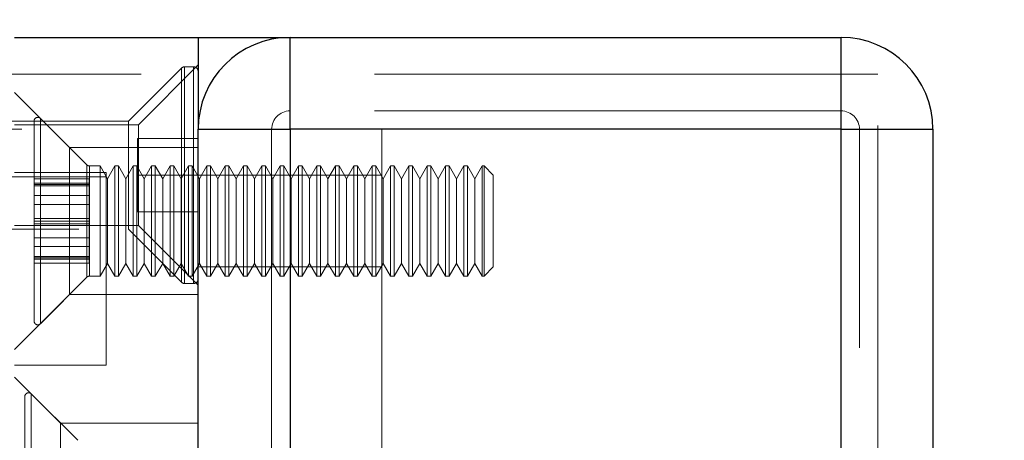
# Model space of a CAD drawing. Header units: millimetres. Extents: x 8 to 290, y 2 to 202.
# Tile 121 of 189: x 139.01 to 141.69, y 174.79 to 175.93. Entities that reach past the tile are written whole.
import ezdxf

# ---------------------------------------------------------------- set-up
doc = ezdxf.new("R2010")
doc.units = ezdxf.units.MM
doc.linetypes.add('HIDDEN', pattern=[1.905, 1.27, -0.635])
doc.styles.add('SLDTEXTSTYLE2', font='TXT', dxfattribs={"width": 0.605})
doc.dimstyles.new('SLDDIMSTYLE0', dxfattribs={"dimtxt": 2.568319, "dimasz": 3, "dimexe": 0, "dimexo": 0.0625, "dimgap": 0.64208, "dimtad": 1, "dimlfac": 20, "dimrnd": 1e-09, "dimzin": 12, "dimdsep": 46, "dimtxsty": 'SLDTEXTSTYLE2', "dimsah": 1, "dimcen": 0.09, "dimadec": 0, "dimazin": 3, "dimtfac": 1, "dimtmove": 0, "dimatfit": 0, "dimfxl": 1, "dimfrac": 2, "dimtolj": 1, "dimtzin": 12, "dimarcsym": 0})
doc.dimstyles.new('SLDDIMSTYLE1', dxfattribs={"dimtxt": 3.595646, "dimasz": 3, "dimexe": 0, "dimexo": 0.0625, "dimgap": 0.898912, "dimtad": 1, "dimlfac": 20, "dimrnd": 1e-09, "dimzin": 12, "dimdsep": 46, "dimtxsty": 'SLDTEXTSTYLE2', "dimsah": 1, "dimcen": 0.09, "dimadec": 0, "dimazin": 3, "dimtfac": 1, "dimtofl": 0, "dimtmove": 0, "dimatfit": 3, "dimfxl": 1, "dimfrac": 2, "dimtolj": 1, "dimtzin": 12, "dimarcsym": 0})
doc.dimstyles.new('SLDDIMSTYLE2', dxfattribs={"dimtxt": 2.568319, "dimasz": 3, "dimexe": 0, "dimexo": 0.0625, "dimgap": 0.64208, "dimtad": 1, "dimlfac": 20, "dimrnd": 1e-09, "dimzin": 12, "dimdsep": 46, "dimtxsty": 'SLDTEXTSTYLE2', "dimsah": 1, "dimcen": 0.09, "dimadec": 0, "dimazin": 3, "dimtfac": 1, "dimtofl": 0, "dimtmove": 0, "dimatfit": 3, "dimfxl": 1, "dimfrac": 2, "dimtolj": 1, "dimtzin": 12, "dimarcsym": 0})

# ---------------------------------------------------------------- blocks, each defined once
blk = doc.blocks.new('_D')
at = {"color": 7, "linetype": 'Continuous', "lineweight": 0}
for p, q in [((147.6323, 177.0108), (147.6323, 182.5968)), ((142.5417, 177.0108), (148.6323, 177.0108)), ((147.6323, 177.0108), (147.6323, 176.0108)), ((142.5417, 176.0108), (148.6323, 176.0108)), ((147.6323, 176.0108), (147.6323, 176.0008))]:
    blk.add_line(p, q, dxfattribs=at)
at = {"color": 7, "linetype": 'Continuous', "lineweight": 18}
for points in [[(147.6323, 177.0108), (148.3823, 180.0108), (146.8823, 180.0108)], [(147.6323, 176.0108), (146.8823, 173.0108), (148.3823, 173.0108)]]:
    blk.add_solid(points, dxfattribs=at)
at = {"color": 7, "linetype": 'Continuous', "lineweight": 18, "insert": (144.2216, 178.6771), "char_height": 2.64583, "attachment_point": 1, "rotation": 90, "style": 'SLDTEXTSTYLE2'}
blk.add_mtext('20', dxfattribs=at)
blk = doc.blocks.new('_D_1')
at = {"color": 7, "linetype": 'Continuous', "lineweight": 0}
for p, q in [((142.5417, 177.0108), (152.6417, 177.0108)), ((151.6417, 177.0108), (151.6417, 139.8358)), ((142.3667, 139.8358), (152.6417, 139.8358))]:
    blk.add_line(p, q, dxfattribs=at)
at = {"color": 7, "linetype": 'Continuous', "lineweight": 18}
for points in [[(151.6417, 177.0108), (150.8917, 174.0108), (152.3917, 174.0108)], [(151.6417, 139.8358), (152.3917, 142.8358), (150.8917, 142.8358)]]:
    blk.add_solid(points, dxfattribs=at)
at = {"color": 7, "linetype": 'Continuous', "lineweight": 18, "insert": (146.8668, 150.8778), "char_height": 3.70417, "attachment_point": 1, "rotation": 90, "style": 'SLDTEXTSTYLE2'}
blk.add_mtext('743,50', dxfattribs=at)
blk = doc.blocks.new('_D_3')
at = {"color": 7, "linetype": 'Continuous', "lineweight": 0}
blk.add_line((33.8917, 159.5789), (139.4917, 159.5789), dxfattribs=at)
at = {"color": 7, "linetype": 'Continuous', "lineweight": 18}
for points in [[(33.8917, 159.5789), (36.8917, 158.8289), (36.8917, 160.3289)], [(139.4917, 159.5789), (136.4917, 160.3289), (136.4917, 158.8289)]]:
    blk.add_solid(points, dxfattribs=at)
at = {"color": 7, "linetype": 'Continuous', "lineweight": 18, "insert": (82.772, 162.9896), "char_height": 2.64583, "attachment_point": 1, "style": 'SLDTEXTSTYLE2'}
blk.add_mtext('2112', dxfattribs=at)

msp = doc.modelspace()

# ---------------------------------------------------------------- linework, layer by layer
at = {"color": 7, "linetype": 'Continuous', "lineweight": 25}
for p, q in [((138.99172, 175.88584), (139.49172, 175.88584)), ((139.49172, 175.88584), (139.74172, 175.88584)), ((139.49172, 175.88584), (139.49172, 175.63584)), ((139.74172, 175.63584), (139.74172, 175.88584)), ((139.74172, 175.88584), (141.24172, 175.88584)), ((141.24172, 175.63584), (141.24172, 175.88584)), ((139.49172, 175.63584), (139.74172, 175.63584)), ((139.49172, 173.13584), (139.49172, 175.63584)), ((139.74172, 175.63584), (139.74172, 172.88584)), ((141.24172, 175.63584), (139.74172, 175.63584)), ((141.24172, 172.88584), (141.24172, 175.63584)), ((141.24172, 175.63584), (141.49172, 175.63584)), ((141.49172, 175.63584), (141.49172, 173.13584))]:
    msp.add_line(p, q, dxfattribs=at)
at = {"color": 7, "linetype": 'HIDDEN', "lineweight": 18}
for p, q in [((141.24172, 175.88584), (141.24172, 175.63584)), ((139.44606, 175.80218), (139.30172, 175.65784)), ((139.49172, 175.81084), (139.32922, 175.64834)), ((139.44606, 175.22007), (139.44606, 175.8016)), ((139.44606, 175.8016), (139.44606, 175.22007)), ((139.47922, 175.80584), (139.4549, 175.80584)), ((139.4549, 175.21642), (139.4549, 175.80525)), ((139.4549, 175.80525), (139.4549, 175.21642)), ((139.47922, 175.21642), (139.47922, 175.80525)), ((139.47922, 175.80525), (139.47922, 175.21642)), ((141.24172, 175.78584), (138.94172, 175.78584)), ((141.24172, 140.08584), (141.24172, 175.78584)), ((141.34172, 175.78584), (141.24172, 175.78584)), ((141.34172, 140.08584), (141.34172, 175.78584)), ((139.14172, 175.58584), (138.99172, 175.73584)), ((141.24172, 175.68584), (139.74172, 175.68584)), ((141.24172, 173.08584), (141.24172, 175.68584)), ((139.30172, 175.65784), (135.99172, 175.65784)), ((139.04508, 175.11334), (139.04508, 175.65834)), ((139.18879, 175.53877), (139.06215, 175.66541)), ((139.06215, 175.10797), (139.06215, 175.66538)), ((139.06215, 175.10783), (139.06215, 175.66535)), ((139.06215, 175.10673), (139.06215, 175.66476)), ((139.06215, 175.10627), (139.06215, 175.6632)), ((139.30172, 175.51084), (139.30172, 175.65784)), ((137.74172, 175.63584), (139.69172, 175.63584)), ((139.32922, 175.64834), (138.99172, 175.64834)), ((139.32922, 175.64834), (139.32922, 175.37334)), ((139.69172, 175.63584), (139.69172, 173.13584)), ((139.69172, 175.63584), (139.99172, 175.63584)), ((139.99172, 175.63584), (139.99172, 173.13584)), ((139.99172, 175.63584), (141.24172, 175.63584)), ((141.24172, 175.63584), (141.49172, 175.63584)), ((141.24172, 140.08584), (141.24172, 175.63584)), ((141.29172, 173.13584), (141.29172, 175.63584)), ((139.32672, 175.51084), (139.32672, 175.61084)), ((139.49172, 175.61084), (139.32672, 175.61084)), ((139.14172, 175.38584), (139.14172, 175.58584)), ((139.49172, 175.58584), (139.14172, 175.58584)), ((139.18879, 175.23291), (139.18879, 175.53877)), ((139.18879, 175.23314), (139.18879, 175.53854)), ((139.18879, 175.23313), (139.18879, 175.53854)), ((139.18879, 175.23322), (139.18879, 175.53845)), ((139.19586, 175.23584), (139.19586, 175.53584)), ((139.22508, 175.53584), (139.19586, 175.53584)), ((139.19586, 175.23606), (139.19586, 175.53562)), ((139.19586, 175.23606), (139.19586, 175.53561)), ((139.19586, 175.23614), (139.19586, 175.53553)), ((139.22508, 175.23584), (139.22508, 175.53584)), ((139.24508, 175.5012), (139.22508, 175.53584)), ((139.26508, 175.53584), (139.24508, 175.5012)), ((139.26508, 175.23584), (139.26508, 175.53584)), ((139.27508, 175.53584), (139.26508, 175.53584)), ((139.27508, 175.23584), (139.27508, 175.53584)), ((139.29508, 175.5012), (139.27508, 175.53584)), ((139.31508, 175.53584), (139.29508, 175.5012)), ((139.31508, 175.23584), (139.31508, 175.53584)), ((139.32508, 175.53584), (139.31508, 175.53584)), ((139.32508, 175.23584), (139.32508, 175.53584)), ((139.34508, 175.5012), (139.32508, 175.53584)), ((139.36508, 175.53584), (139.34508, 175.5012)), ((139.36508, 175.23584), (139.36508, 175.53584)), ((139.37508, 175.53584), (139.36508, 175.53584)), ((139.37508, 175.23584), (139.37508, 175.53584)), ((139.39508, 175.5012), (139.37508, 175.53584)), ((139.41508, 175.53584), (139.39508, 175.5012)), ((139.41508, 175.23584), (139.41508, 175.53584)), ((139.42508, 175.53584), (139.41508, 175.53584)), ((139.42508, 175.23584), (139.42508, 175.53584)), ((139.44508, 175.5012), (139.42508, 175.53584)), ((139.46508, 175.53584), (139.44508, 175.5012)), ((139.46508, 175.23584), (139.46508, 175.53584)), ((139.47508, 175.53584), (139.46508, 175.53584)), ((139.47508, 175.23584), (139.47508, 175.53584)), ((139.49508, 175.5012), (139.47508, 175.53584)), ((139.51508, 175.53584), (139.49508, 175.5012)), ((139.51508, 175.23584), (139.51508, 175.53584)), ((139.52508, 175.53584), (139.51508, 175.53584)), ((139.52508, 175.23584), (139.52508, 175.53584)), ((139.54508, 175.5012), (139.52508, 175.53584)), ((139.56508, 175.53584), (139.54508, 175.5012)), ((139.56508, 175.23584), (139.56508, 175.53584)), ((139.57508, 175.53584), (139.56508, 175.53584)), ((139.57508, 175.23584), (139.57508, 175.53584)), ((139.59508, 175.5012), (139.57508, 175.53584)), ((139.61508, 175.53584), (139.59508, 175.5012)), ((139.61508, 175.23584), (139.61508, 175.53584)), ((139.62508, 175.53584), (139.61508, 175.53584)), ((139.62508, 175.23584), (139.62508, 175.53584)), ((139.64508, 175.5012), (139.62508, 175.53584)), ((139.66508, 175.53584), (139.64508, 175.5012)), ((139.66508, 175.23584), (139.66508, 175.53584)), ((139.67508, 175.53584), (139.66508, 175.53584)), ((139.67508, 175.23584), (139.67508, 175.53584)), ((139.69508, 175.5012), (139.67508, 175.53584)), ((139.71508, 175.53584), (139.69508, 175.5012)), ((139.71508, 175.23584), (139.71508, 175.53584)), ((139.72508, 175.53584), (139.71508, 175.53584)), ((139.72508, 175.23584), (139.72508, 175.53584)), ((139.74508, 175.5012), (139.72508, 175.53584)), ((139.76508, 175.53584), (139.74508, 175.5012)), ((139.76508, 175.23584), (139.76508, 175.53584)), ((139.77508, 175.53584), (139.76508, 175.53584)), ((139.77508, 175.23584), (139.77508, 175.53584)), ((139.79508, 175.5012), (139.77508, 175.53584)), ((139.81508, 175.53584), (139.79508, 175.5012)), ((139.81508, 175.23584), (139.81508, 175.53584)), ((139.82508, 175.53584), (139.81508, 175.53584)), ((139.82508, 175.23584), (139.82508, 175.53584)), ((139.84508, 175.5012), (139.82508, 175.53584)), ((139.86508, 175.53584), (139.84508, 175.5012)), ((139.86508, 175.23584), (139.86508, 175.53584)), ((139.87508, 175.53584), (139.86508, 175.53584)), ((139.87508, 175.23584), (139.87508, 175.53584)), ((139.89508, 175.5012), (139.87508, 175.53584)), ((139.91508, 175.53584), (139.89508, 175.5012)), ((139.91508, 175.23584), (139.91508, 175.53584)), ((139.92508, 175.53584), (139.91508, 175.53584)), ((139.92508, 175.23584), (139.92508, 175.53584)), ((139.94508, 175.5012), (139.92508, 175.53584)), ((139.96508, 175.53584), (139.94508, 175.5012)), ((139.96508, 175.23584), (139.96508, 175.53584)), ((139.97508, 175.53584), (139.96508, 175.53584)), ((139.97508, 175.23584), (139.97508, 175.53584)), ((139.99508, 175.5012), (139.97508, 175.53584)), ((140.01508, 175.53584), (139.99508, 175.5012)), ((140.01508, 175.23584), (140.01508, 175.53584)), ((140.02508, 175.53584), (140.01508, 175.53584)), ((140.02508, 175.23584), (140.02508, 175.53584)), ((140.04508, 175.5012), (140.02508, 175.53584)), ((140.06508, 175.53584), (140.04508, 175.5012)), ((140.06508, 175.23584), (140.06508, 175.53584)), ((140.07508, 175.53584), (140.06508, 175.53584)), ((140.07508, 175.23584), (140.07508, 175.53584)), ((140.09508, 175.5012), (140.07508, 175.53584)), ((140.11508, 175.53584), (140.09508, 175.5012)), ((140.11508, 175.23584), (140.11508, 175.53584)), ((140.12508, 175.53584), (140.11508, 175.53584)), ((140.12508, 175.23584), (140.12508, 175.53584)), ((140.14508, 175.5012), (140.12508, 175.53584)), ((140.16508, 175.53584), (140.14508, 175.5012)), ((140.16508, 175.23584), (140.16508, 175.53584)), ((140.17508, 175.53584), (140.16508, 175.53584)), ((140.17508, 175.23584), (140.17508, 175.53584)), ((140.19508, 175.5012), (140.17508, 175.53584)), ((140.21508, 175.53584), (140.19508, 175.5012)), ((140.21508, 175.23584), (140.21508, 175.53584)), ((140.22508, 175.53584), (140.21508, 175.53584)), ((140.22508, 175.23584), (140.22508, 175.53584)), ((140.24508, 175.5012), (140.22508, 175.53584)), ((140.26508, 175.53584), (140.24508, 175.5012)), ((140.26508, 175.23584), (140.26508, 175.53584)), ((140.27008, 175.53584), (140.26508, 175.53584)), ((140.27008, 175.23584), (140.27008, 175.53584)), ((140.29508, 175.51084), (140.27008, 175.53584)), ((139.24172, 175.50584), (99.54172, 175.50584)), ((139.24172, 175.51834), (138.99172, 175.51834)), ((139.19508, 175.50048), (139.04508, 175.50048)), ((139.19508, 175.50047), (139.04508, 175.50047)), ((139.19508, 175.48584), (139.19508, 175.50048)), ((139.24172, 175.25584), (139.24172, 175.51834)), ((139.24508, 175.27048), (139.24508, 175.5012)), ((139.29508, 175.27048), (139.29508, 175.5012)), ((139.30172, 175.36384), (139.30172, 175.51084)), ((139.49172, 175.51084), (139.32672, 175.51084)), ((139.32672, 175.41084), (139.32672, 175.51084)), ((139.34508, 175.27048), (139.34508, 175.5012)), ((139.39508, 175.27048), (139.39508, 175.5012)), ((139.44508, 175.27048), (139.44508, 175.5012)), ((139.69172, 175.51084), (139.49172, 175.51084)), ((139.49508, 175.27048), (139.49508, 175.5012)), ((139.54508, 175.27048), (139.54508, 175.5012)), ((139.59508, 175.27048), (139.59508, 175.5012)), ((139.64508, 175.27048), (139.64508, 175.5012)), ((139.99172, 175.51084), (139.69172, 175.51084)), ((139.69508, 175.27048), (139.69508, 175.5012)), ((139.74508, 175.27048), (139.74508, 175.5012)), ((139.79508, 175.27048), (139.79508, 175.5012)), ((139.84508, 175.27048), (139.84508, 175.5012)), ((139.89508, 175.27048), (139.89508, 175.5012)), ((139.94508, 175.27048), (139.94508, 175.5012)), ((139.99508, 175.27048), (139.99508, 175.5012)), ((140.04508, 175.27048), (140.04508, 175.5012)), ((140.09508, 175.27048), (140.09508, 175.5012)), ((140.14508, 175.27048), (140.14508, 175.5012)), ((140.19508, 175.27048), (140.19508, 175.5012)), ((140.24508, 175.27048), (140.24508, 175.5012)), ((140.29508, 175.26084), (140.29508, 175.51084)), ((139.19508, 175.48932), (139.04508, 175.48932)), ((139.19508, 175.48584), (139.04508, 175.48584)), ((139.19508, 175.48194), (139.04508, 175.48194)), ((139.19508, 175.38584), (139.19508, 175.48584)), ((139.19508, 175.45517), (139.04508, 175.45517)), ((139.19508, 175.45512), (139.04508, 175.45512)), ((139.19508, 175.4312), (139.04508, 175.4312)), ((139.19508, 175.43114), (139.04508, 175.43114)), ((139.19508, 175.39322), (139.04508, 175.39322)), ((139.49172, 175.41084), (139.32672, 175.41084)), ((135.99172, 175.36384), (139.30172, 175.36384)), ((138.99172, 175.37334), (139.32922, 175.37334)), ((139.19508, 175.38584), (139.04508, 175.38584)), ((139.19508, 175.37846), (139.04508, 175.37846)), ((139.14172, 175.18584), (139.14172, 175.38584)), ((139.19508, 175.28584), (139.19508, 175.38584)), ((139.30172, 175.36384), (139.44606, 175.2195)), ((139.32922, 175.37334), (139.49172, 175.21084)), ((139.19508, 175.34054), (139.04508, 175.34054)), ((139.19508, 175.34048), (139.04508, 175.34048)), ((139.19508, 175.31655), (139.04508, 175.31655)), ((139.19508, 175.3165), (139.04508, 175.3165)), ((139.19508, 175.28973), (139.04508, 175.28973)), ((139.19508, 175.28584), (139.04508, 175.28584)), ((139.19508, 175.28235), (139.04508, 175.28235)), ((139.19508, 175.2712), (139.19508, 175.28584)), ((139.19508, 175.2712), (139.04508, 175.2712)), ((139.19508, 175.2712), (139.04508, 175.2712)), ((139.22508, 175.23584), (139.24508, 175.27048)), ((139.24172, 174.99334), (139.24172, 175.25584)), ((139.24508, 175.27048), (139.26508, 175.23584)), ((139.27508, 175.23584), (139.29508, 175.27048)), ((139.29508, 175.27048), (139.31508, 175.23584)), ((139.32508, 175.23584), (139.34508, 175.27048)), ((139.34508, 175.27048), (139.36508, 175.23584)), ((139.37508, 175.23584), (139.39508, 175.27048)), ((139.39508, 175.27048), (139.41508, 175.23584)), ((139.42508, 175.23584), (139.44508, 175.27048)), ((139.44508, 175.27048), (139.46508, 175.23584)), ((139.47508, 175.23584), (139.49508, 175.27048)), ((139.49172, 175.26084), (139.69172, 175.26084)), ((139.49508, 175.27048), (139.51508, 175.23584)), ((139.52508, 175.23584), (139.54508, 175.27048)), ((139.54508, 175.27048), (139.56508, 175.23584)), ((139.57508, 175.23584), (139.59508, 175.27048)), ((139.59508, 175.27048), (139.61508, 175.23584)), ((139.62508, 175.23584), (139.64508, 175.27048)), ((139.64508, 175.27048), (139.66508, 175.23584)), ((139.67508, 175.23584), (139.69508, 175.27048)), ((139.69172, 175.26084), (139.99172, 175.26084)), ((139.69508, 175.27048), (139.71508, 175.23584)), ((139.72508, 175.23584), (139.74508, 175.27048)), ((139.74508, 175.27048), (139.76508, 175.23584)), ((139.77508, 175.23584), (139.79508, 175.27048)), ((139.79508, 175.27048), (139.81508, 175.23584)), ((139.82508, 175.23584), (139.84508, 175.27048)), ((139.84508, 175.27048), (139.86508, 175.23584)), ((139.87508, 175.23584), (139.89508, 175.27048)), ((139.89508, 175.27048), (139.91508, 175.23584)), ((139.92508, 175.23584), (139.94508, 175.27048)), ((139.94508, 175.27048), (139.96508, 175.23584)), ((139.97508, 175.23584), (139.99508, 175.27048)), ((139.99508, 175.27048), (140.01508, 175.23584)), ((140.02508, 175.23584), (140.04508, 175.27048)), ((140.04508, 175.27048), (140.06508, 175.23584)), ((140.07508, 175.23584), (140.09508, 175.27048)), ((140.09508, 175.27048), (140.11508, 175.23584)), ((140.12508, 175.23584), (140.14508, 175.27048)), ((140.14508, 175.27048), (140.16508, 175.23584)), ((140.17508, 175.23584), (140.19508, 175.27048)), ((140.19508, 175.27048), (140.21508, 175.23584)), ((140.22508, 175.23584), (140.24508, 175.27048)), ((140.24508, 175.27048), (140.26508, 175.23584)), ((140.27008, 175.23584), (140.29508, 175.26084)), ((139.06215, 175.10627), (139.18879, 175.23291)), ((139.19586, 175.23584), (139.22508, 175.23584)), ((139.26508, 175.23584), (139.27508, 175.23584)), ((139.31508, 175.23584), (139.32508, 175.23584)), ((139.36508, 175.23584), (139.37508, 175.23584)), ((139.41508, 175.23584), (139.42508, 175.23584)), ((139.46508, 175.23584), (139.47508, 175.23584)), ((139.51508, 175.23584), (139.52508, 175.23584)), ((139.56508, 175.23584), (139.57508, 175.23584)), ((139.61508, 175.23584), (139.62508, 175.23584)), ((139.66508, 175.23584), (139.67508, 175.23584)), ((139.71508, 175.23584), (139.72508, 175.23584)), ((139.76508, 175.23584), (139.77508, 175.23584)), ((139.81508, 175.23584), (139.82508, 175.23584)), ((139.86508, 175.23584), (139.87508, 175.23584)), ((139.91508, 175.23584), (139.92508, 175.23584)), ((139.96508, 175.23584), (139.97508, 175.23584)), ((140.01508, 175.23584), (140.02508, 175.23584)), ((140.06508, 175.23584), (140.07508, 175.23584)), ((140.11508, 175.23584), (140.12508, 175.23584)), ((140.16508, 175.23584), (140.17508, 175.23584)), ((140.21508, 175.23584), (140.22508, 175.23584)), ((140.26508, 175.23584), (140.27008, 175.23584)), ((139.4549, 175.21584), (139.47922, 175.21584)), ((138.99172, 175.03584), (139.14172, 175.18584)), ((139.14172, 175.18584), (139.49172, 175.18584)), ((99.54172, 175.00584), (139.24172, 175.00584)), ((138.99172, 174.99334), (139.24172, 174.99334)), ((139.11672, 174.83584), (138.99172, 174.96084)), ((139.02008, 174.56314), (139.02008, 174.90834)), ((139.16379, 174.78877), (139.03715, 174.91541)), ((139.03715, 174.35654), (139.03715, 174.91448)), ((139.11672, 174.63584), (139.11672, 174.83584)), ((139.49172, 174.83584), (139.11672, 174.83584))]:
    msp.add_line(p, q, dxfattribs=at)
at = {"color": 7, "linetype": 'Continuous', "lineweight": 25}
for centre, start, end in [((139.74172, 175.63584), 90, 180), ((141.24172, 175.63584), 0, 90)]:
    msp.add_arc(centre, 0.25, start, end, dxfattribs=at)
at = {"color": 7, "linetype": 'HIDDEN', "lineweight": 18}
for centre, radius, start, end in [((139.4549, 175.79334), 0.0125, 90, 135), ((139.47922, 175.79334), 0.0125, 360, 90), ((139.74172, 175.63584), 0.05, 90, 180), ((141.24172, 175.63584), 0.05, 0, 90), ((139.05508, 175.65834), 0.01, 45, 180), ((139.19586, 175.54584), 0.01, 225, 270), ((139.19586, 175.22584), 0.01, 90, 135), ((139.47922, 175.22834), 0.0125, 270, 0), ((139.4549, 175.22834), 0.0125, 225, 270), ((139.05508, 175.11334), 0.01, 180, 315), ((139.03008, 174.90834), 0.01, 45, 180)]:
    msp.add_arc(centre, radius, start, end, dxfattribs=at)

# ---------------------------------------------------------------- dimensions: what is measured, and where the dimension line sits
at = {"color": 7, "linetype": 'Continuous', "lineweight": 18}
for base, p2, dimstyle, picture, middle in [((147.6323, 176.01084), (141.54172, 176.01084), 'SLDDIMSTYLE0', '_D', (147.6323, 180.63697)), ((151.64173, 139.83584), (141.36672, 139.83584), 'SLDDIMSTYLE1', '_D_1', (151.64173, 158.42334))]:
    dim = msp.add_linear_dim(base=base, p1=(141.54172, 177.01084), p2=p2, angle=90, dimstyle=dimstyle, dxfattribs=at)
    dim.commit()
    dim.dimension.update_dxf_attribs({"geometry": picture, "text_midpoint": middle, "dimtype": 160})
dim = msp.add_linear_dim(base=(139.49172, 159.57894), p1=(33.89172, 175.63584), p2=(139.49172, 175.63584), dimstyle='SLDDIMSTYLE2', dxfattribs=at)
dim.commit()
dim.dimension.update_dxf_attribs({"geometry": '_D_3', "text_midpoint": (86.69172, 159.57894), "dimtype": 160})

doc.saveas('drawing.dxf')
